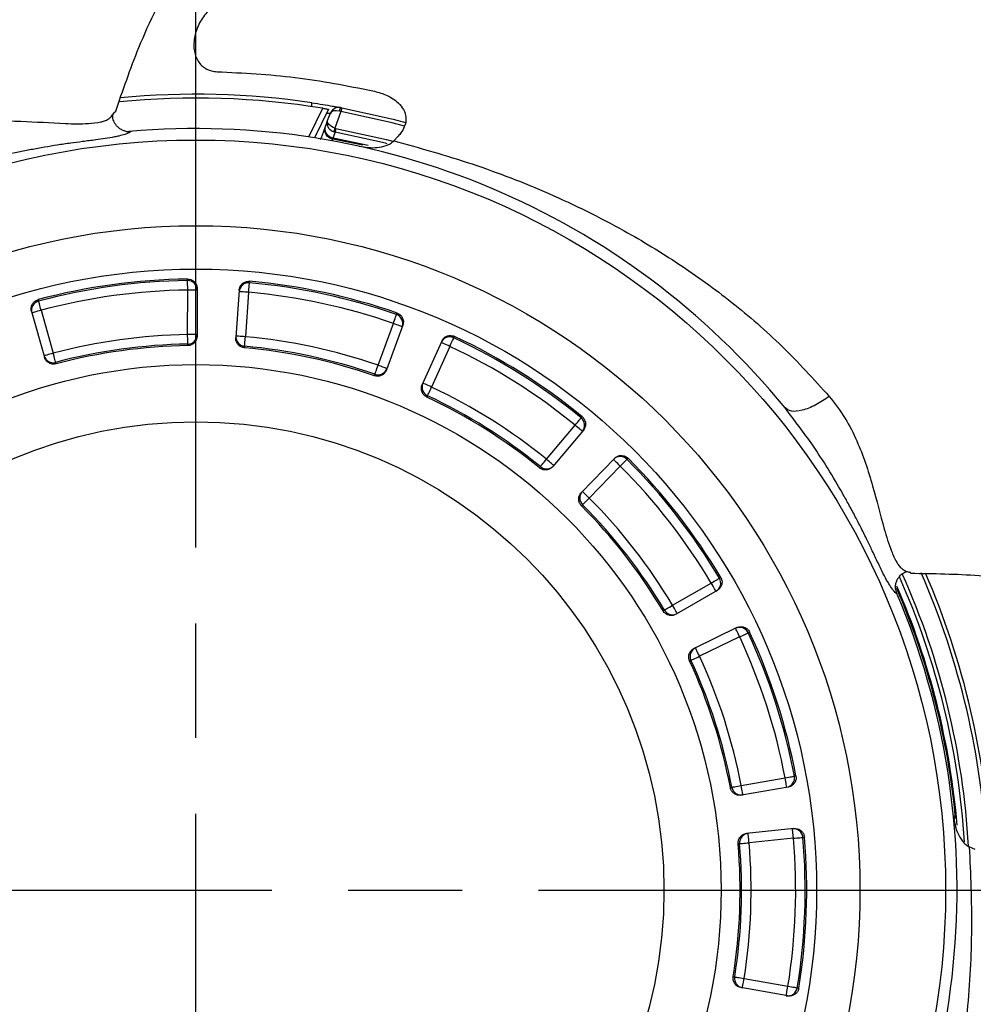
# Model space of a CAD drawing. Header units: millimetres. Extents: x 0 to 594, y 0 to 420.
# Tile 12 of 15: x 458 to 508, y 182 to 234. Entities that reach past the tile are written whole.
import ezdxf

# ---------------------------------------------------------------- set-up
doc = ezdxf.new("R2010")
doc.units = ezdxf.units.MM
doc.linetypes.add('CENTER', pattern=[27, 20, -2, 3, -2])

msp = doc.modelspace()

# ---------------------------------------------------------------- linework, layer by layer
at = {"linetype": 'CENTER', "ltscale": 2}
for p, q in [((467, 98.35), (467, 278.35)), ((377, 188.35), (557, 188.35))]:
    msp.add_line(p, q, dxfattribs=at)
for p, q in [((472.931, 227.908), (473.665, 229.413)), ((473.974, 229.361), (473.242, 227.86)), ((473.922, 228.768), (474.053, 229.13)), ((474.627, 229.245), (474.306, 228.361)), ((463.33, 228.2), (463.486, 228.195)), ((473.559, 227.772), (473.601, 227.888)), ((475.776, 227.478), (474.191, 227.8)), ((476.061, 227.464), (474.208, 227.848)), ((477.629, 227.948), (477.402, 227.707)), ((466.568, 217.526), (466.574, 219.868)), ((467.074, 219.945), (467.068, 217.446)), ((469.278, 219.863), (469.098, 217.371)), ((469.771, 219.749), (469.602, 217.413)), ((458.865, 218.803), (459.505, 216.55)), ((458.362, 218.742), (459.045, 216.338)), ((476.573, 215.914), (477.379, 218.113)), ((477.876, 218.015), (477.016, 215.668)), ((466.575, 216.947), (466.576, 217.027)), ((479.918, 217.184), (478.897, 214.903)), ((480.343, 216.907), (479.385, 214.77)), ((485.423, 210.978), (486.933, 212.768)), ((487.366, 212.506), (485.755, 210.595)), ((489.001, 211.026), (487.261, 209.233)), ((489.305, 210.622), (487.675, 208.941)), ((492.051, 203.312), (494.082, 204.478)), ((494.399, 204.084), (492.232, 202.839)), ((503.765, 204.154), (503.809, 204.004)), ((495.43, 202.134), (493.181, 201.044)), ((495.577, 201.65), (493.47, 200.628)), ((495.658, 193.842), (497.965, 194.243)), ((498.128, 193.764), (495.666, 193.335)), ((498.43, 191.579), (495.944, 191.324)), ((498.403, 191.074), (496.073, 190.834)), ((507.945, 190.477), (507.645, 190.619)), ((495.808, 183.709), (498.113, 183.297)), ((498.102, 182.791), (495.642, 183.23))]:
    msp.add_line(p, q)
at = {"flags": 128}
for points in [[(473.091, 229.704), (473.09, 229.694), (473.085, 229.666), (473.079, 229.62), (473.07, 229.559), (473.062, 229.506)], [(474.664, 229.441), (474.663, 229.438), (474.661, 229.426), (474.658, 229.408), (474.653, 229.384), (474.648, 229.354), (474.641, 229.32), (474.635, 229.283), (474.627, 229.245)], [(477.958, 228.481), (477.314, 228.651), (474.627, 229.245)], [(474.664, 229.441), (477.363, 228.845), (478.018, 228.672)], [(473.828, 228.51), (473.88, 228.653), (473.922, 228.768)], [(473.601, 227.888), (473.7, 228.158), (473.81, 228.462)], [(473.81, 228.462), (473.819, 228.487), (473.828, 228.51)], [(474.318, 228.154), (474.258, 227.99), (474.207, 227.848)], [(474.306, 228.361), (474.294, 228.328), (474.282, 228.296), (474.271, 228.267), (474.262, 228.24), (474.253, 228.217), (474.246, 228.198), (474.241, 228.184), (474.238, 228.176)], [(474.353, 228.348), (474.347, 228.314), (474.341, 228.28), (474.335, 228.249), (474.33, 228.221), (474.325, 228.197), (474.322, 228.177), (474.319, 228.163), (474.318, 228.154)], [(477.057, 227.551), (476.962, 227.576), (474.318, 228.154)], [(474.353, 228.348), (477.011, 227.767), (477.406, 227.664)], [(474.208, 227.848), (474.202, 227.832), (474.191, 227.8)], [(466.574, 219.868), (466.572, 219.962), (466.571, 220.053), (466.57, 220.137), (466.569, 220.212), (466.568, 220.274), (466.568, 220.322), (466.567, 220.353), (466.567, 220.367)], [(467.074, 219.867), (467.064, 219.867), (467.036, 219.867), (466.989, 219.867), (466.927, 219.867), (466.852, 219.867), (466.765, 219.867), (466.671, 219.868), (466.574, 219.868)], [(469.771, 219.749), (469.779, 219.843), (469.787, 219.933), (469.794, 220.017), (469.801, 220.092), (469.806, 220.154), (469.811, 220.201), (469.813, 220.232), (469.815, 220.246)], [(458.865, 218.803), (458.84, 218.894), (458.817, 218.982), (458.795, 219.063), (458.776, 219.135), (458.76, 219.195), (458.747, 219.241), (458.739, 219.272), (458.736, 219.285)], [(469.771, 219.749), (469.673, 219.756), (469.58, 219.762), (469.494, 219.769), (469.418, 219.774), (469.356, 219.779), (469.31, 219.782), (469.282, 219.784), (469.272, 219.785)], [(458.865, 218.803), (458.771, 218.776), (458.681, 218.75), (458.597, 218.727), (458.525, 218.706), (458.465, 218.689), (458.42, 218.676), (458.393, 218.669), (458.384, 218.666)], [(477.379, 218.113), (477.41, 218.202), (477.44, 218.288), (477.468, 218.367), (477.493, 218.438), (477.513, 218.497), (477.529, 218.542), (477.539, 218.571), (477.544, 218.584)], [(477.849, 217.941), (477.84, 217.944), (477.813, 217.954), (477.77, 217.97), (477.711, 217.991), (477.64, 218.017), (477.559, 218.047), (477.471, 218.079), (477.379, 218.113)], [(467.068, 217.525), (467.059, 217.525), (467.03, 217.525), (466.984, 217.525), (466.922, 217.525), (466.846, 217.525), (466.76, 217.526), (466.666, 217.526), (466.568, 217.526)], [(466.576, 217.027), (466.575, 217.041), (466.575, 217.072), (466.574, 217.12), (466.573, 217.182), (466.572, 217.257), (466.571, 217.341), (466.57, 217.432), (466.568, 217.526)], [(469.602, 217.413), (469.505, 217.42), (469.411, 217.427), (469.325, 217.433), (469.249, 217.439), (469.187, 217.443), (469.141, 217.446), (469.113, 217.448), (469.103, 217.449)], [(469.557, 216.916), (469.559, 216.93), (469.561, 216.961), (469.566, 217.008), (469.571, 217.07), (469.578, 217.145), (469.585, 217.228), (469.594, 217.319), (469.602, 217.413)], [(480.343, 216.907), (480.383, 216.993), (480.421, 217.075), (480.457, 217.152), (480.488, 217.219), (480.515, 217.276), (480.535, 217.319), (480.548, 217.347), (480.554, 217.36)], [(480.343, 216.907), (480.254, 216.947), (480.168, 216.986), (480.089, 217.021), (480.02, 217.052), (479.963, 217.077), (479.921, 217.096), (479.895, 217.108), (479.886, 217.112)], [(459.505, 216.55), (459.411, 216.524), (459.321, 216.498), (459.238, 216.474), (459.165, 216.454), (459.105, 216.437), (459.061, 216.424), (459.033, 216.416), (459.024, 216.414)], [(459.633, 216.068), (459.63, 216.081), (459.622, 216.111), (459.609, 216.157), (459.593, 216.218), (459.574, 216.29), (459.552, 216.371), (459.529, 216.459), (459.505, 216.55)], [(459.633, 216.068), (459.641, 216.041), (459.641, 216.041), (459.655, 215.991)], [(476.409, 215.443), (476.414, 215.456), (476.424, 215.485), (476.44, 215.53), (476.46, 215.589), (476.485, 215.66), (476.512, 215.739), (476.542, 215.825), (476.573, 215.914)], [(477.043, 215.742), (477.034, 215.745), (477.007, 215.755), (476.963, 215.771), (476.905, 215.793), (476.834, 215.819), (476.753, 215.848), (476.665, 215.881), (476.573, 215.914)], [(476.382, 215.367), (476.4, 215.417), (476.4, 215.417), (476.409, 215.443)], [(479.385, 214.77), (479.296, 214.81), (479.211, 214.849), (479.132, 214.884), (479.063, 214.915), (479.006, 214.94), (478.964, 214.959), (478.938, 214.971), (478.929, 214.975)], [(479.173, 214.318), (479.179, 214.331), (479.192, 214.359), (479.213, 214.402), (479.239, 214.459), (479.271, 214.526), (479.307, 214.603), (479.345, 214.685), (479.385, 214.77)], [(486.933, 212.768), (486.992, 212.841), (487.05, 212.912), (487.103, 212.977), (487.15, 213.035), (487.19, 213.083), (487.22, 213.12), (487.24, 213.144), (487.248, 213.155)], [(487.315, 212.446), (487.308, 212.452), (487.286, 212.47), (487.251, 212.5), (487.203, 212.54), (487.145, 212.589), (487.079, 212.645), (487.007, 212.705), (486.933, 212.768)], [(485.108, 210.59), (485.117, 210.601), (485.137, 210.626), (485.167, 210.663), (485.206, 210.711), (485.253, 210.769), (485.306, 210.834), (485.364, 210.905), (485.423, 210.978)], [(485.806, 210.655), (485.798, 210.662), (485.776, 210.68), (485.741, 210.71), (485.694, 210.75), (485.636, 210.799), (485.57, 210.854), (485.498, 210.915), (485.423, 210.978)], [(489.305, 210.622), (489.235, 210.69), (489.168, 210.755), (489.106, 210.815), (489.051, 210.868), (489.007, 210.911), (488.974, 210.943), (488.953, 210.963), (488.946, 210.97)], [(489.305, 210.622), (489.372, 210.688), (489.436, 210.753), (489.496, 210.812), (489.549, 210.865), (489.593, 210.909), (489.627, 210.943), (489.649, 210.965), (489.659, 210.975)], [(487.675, 208.941), (487.605, 209.009), (487.537, 209.074), (487.475, 209.135), (487.421, 209.187), (487.376, 209.231), (487.343, 209.263), (487.323, 209.283), (487.316, 209.289)], [(487.321, 208.589), (487.331, 208.599), (487.353, 208.621), (487.387, 208.654), (487.431, 208.698), (487.484, 208.751), (487.543, 208.81), (487.608, 208.875), (487.675, 208.941)], [(494.082, 204.478), (494.163, 204.526), (494.241, 204.573), (494.314, 204.616), (494.378, 204.654), (494.431, 204.686), (494.472, 204.71), (494.499, 204.726), (494.511, 204.734)], [(494.331, 204.044), (494.326, 204.053), (494.312, 204.077), (494.289, 204.118), (494.258, 204.171), (494.22, 204.237), (494.177, 204.312), (494.131, 204.393), (494.082, 204.478)], [(491.623, 203.056), (491.635, 203.063), (491.662, 203.079), (491.702, 203.104), (491.756, 203.135), (491.82, 203.174), (491.892, 203.217), (491.97, 203.264), (492.051, 203.312)], [(492.3, 202.878), (492.296, 202.887), (492.281, 202.911), (492.258, 202.951), (492.227, 203.005), (492.19, 203.071), (492.147, 203.146), (492.1, 203.227), (492.051, 203.312)], [(491.553, 203.016), (491.599, 203.042), (491.599, 203.042), (491.623, 203.056)], [(495.577, 201.65), (495.535, 201.738), (495.494, 201.822), (495.456, 201.9), (495.423, 201.968), (495.396, 202.024), (495.376, 202.065), (495.363, 202.091), (495.359, 202.1)], [(495.577, 201.65), (495.663, 201.69), (495.745, 201.728), (495.822, 201.764), (495.889, 201.795), (495.946, 201.821), (495.989, 201.841), (496.018, 201.855), (496.03, 201.86)], [(493.47, 200.628), (493.428, 200.716), (493.387, 200.8), (493.349, 200.878), (493.316, 200.946), (493.289, 201.002), (493.269, 201.044), (493.256, 201.069), (493.252, 201.078)], [(493.017, 200.418), (492.993, 200.406), (492.993, 200.406), (492.945, 200.383)], [(493.017, 200.418), (493.03, 200.424), (493.058, 200.437), (493.102, 200.457), (493.158, 200.483), (493.226, 200.515), (493.302, 200.55), (493.385, 200.588), (493.47, 200.628)], [(497.965, 194.243), (498.058, 194.26), (498.147, 194.277), (498.23, 194.293), (498.303, 194.307), (498.364, 194.319), (498.411, 194.328), (498.442, 194.334), (498.455, 194.336)], [(498.051, 193.75), (498.049, 193.76), (498.044, 193.788), (498.036, 193.833), (498.026, 193.894), (498.013, 193.969), (497.998, 194.054), (497.982, 194.147), (497.965, 194.243)], [(495.167, 193.748), (495.181, 193.75), (495.212, 193.756), (495.259, 193.765), (495.32, 193.777), (495.393, 193.791), (495.476, 193.807), (495.565, 193.824), (495.658, 193.842)], [(495.744, 193.349), (495.742, 193.358), (495.737, 193.386), (495.729, 193.432), (495.718, 193.493), (495.705, 193.568), (495.691, 193.653), (495.675, 193.745), (495.658, 193.842)], [(498.403, 191.074), (498.393, 191.171), (498.383, 191.264), (498.374, 191.35), (498.367, 191.425), (498.36, 191.487), (498.356, 191.533), (498.353, 191.561), (498.352, 191.571)], [(496.073, 190.834), (496.063, 190.931), (496.054, 191.025), (496.045, 191.111), (496.037, 191.186), (496.031, 191.248), (496.026, 191.294), (496.023, 191.322), (496.022, 191.332)], [(498.403, 191.074), (498.497, 191.082), (498.587, 191.09), (498.671, 191.097), (498.746, 191.103), (498.808, 191.109), (498.855, 191.113), (498.886, 191.116), (498.9, 191.117)], [(495.576, 190.792), (495.59, 190.793), (495.621, 190.796), (495.668, 190.8), (495.73, 190.805), (495.805, 190.811), (495.889, 190.819), (495.979, 190.826), (496.073, 190.834)], [(495.315, 183.788), (495.329, 183.786), (495.36, 183.781), (495.407, 183.773), (495.468, 183.764), (495.542, 183.752), (495.625, 183.738), (495.715, 183.724), (495.808, 183.709)], [(495.72, 183.217), (495.722, 183.226), (495.727, 183.254), (495.735, 183.3), (495.746, 183.361), (495.759, 183.435), (495.774, 183.52), (495.791, 183.613), (495.808, 183.709)], [(498.025, 182.805), (498.027, 182.814), (498.032, 182.842), (498.04, 182.887), (498.051, 182.949), (498.064, 183.023), (498.079, 183.108), (498.096, 183.201), (498.113, 183.297)], [(498.113, 183.297), (498.206, 183.282), (498.296, 183.267), (498.379, 183.254), (498.453, 183.242), (498.514, 183.232), (498.561, 183.224), (498.592, 183.219), (498.606, 183.217)]]:
    msp.add_lwpolyline(points, dxfattribs=at)
for radius in [39.398, 34.898, 32.62, 27.6, 24.6, 24.6]:
    msp.add_circle((467, 188.35), radius)
for centre, radius, start, end in [((467, 188.35), 85.734, 22.70946, 67.29054), ((467, 188.35), 83.8, 22.12597, 67.87403), ((467, 188.35), 77.6, 10.04747, 80.88319), ((467, 188.35), 79.108, 13.83474, 76.16526), ((467, 188.35), 41.8, 81.6212, 95.4664), ((467, 188.35), 41.6, 80.7803, 95.561), ((474.523, 228.959), 0.5, 79.5042, 160), ((474.87, 229.252), 0.324, 142.2636, 177.7362), ((467, 188.35), 40, 39.2861, 95.0392), ((467, 188.35), 32.1, 90.7725, 104.9593), ((467, 188.35), 32.02, 90.7748, 104.957), ((466.574, 219.867), 0.5, 359.9059, 90.812), ((467, 188.35), 32.1, 70.7725, 84.9593), ((467, 188.35), 31.521, 90.7748, 104.957), ((469.77, 219.748), 0.5, 84.92, 175.8256), ((467, 188.35), 32.02, 70.7748, 84.957), ((458.864, 218.802), 0.5, 104.9197, 195.8259), ((467, 188.35), 31.521, 70.7748, 84.957), ((477.379, 218.112), 0.5, 339.9062, 70.8121), ((467, 188.35), 29.179, 90.8478, 104.8841), ((466.569, 217.526), 0.5, 270.8062, 359.8275), ((469.602, 217.413), 0.5, 175.9043, 264.9257), ((467, 188.35), 29.179, 70.8478, 84.8841), ((480.342, 216.907), 0.5, 64.92, 155.8257), ((467, 188.35), 32.02, 50.7748, 64.957), ((467, 188.35), 32.1, 50.7725, 64.9593), ((467, 188.35), 28.68, 90.8478, 104.8841), ((467, 188.35), 28.6, 90.8505, 104.8814), ((467, 188.35), 28.6, 70.8505, 84.8814), ((467, 188.35), 28.68, 70.8478, 84.8841), ((467, 188.35), 31.521, 50.7748, 64.957), ((459.504, 216.55), 0.5, 195.9045, 284.9253), ((476.574, 215.914), 0.5, 250.8065, 339.8273), ((479.385, 214.771), 0.5, 155.9042, 244.9258), ((467, 188.35), 29.179, 50.8478, 64.8841), ((467, 188.35), 28.6, 50.8505, 64.8814), ((467, 188.35), 28.68, 50.8478, 64.8841), ((486.933, 212.768), 0.5, 319.9061, 50.8119), ((489.305, 210.622), 0.5, 44.9197, 135.826), ((467, 188.35), 32.1, 30.7725, 44.9593), ((485.424, 210.978), 0.5, 230.8066, 319.8272), ((467, 188.35), 31.521, 30.7748, 44.957), ((467, 188.35), 32.02, 30.7748, 44.957), ((487.675, 208.942), 0.5, 135.904, 224.926), ((467, 188.35), 29.179, 30.8478, 44.8841), ((467, 188.35), 28.6, 30.8505, 44.8814), ((467, 188.35), 28.68, 30.8478, 44.8841), ((467, 188.35), 40.668, 3.2453, 24.0645), ((467, 188.35), 41.6, 2.7284, 23.6099), ((467, 188.35), 41.8, 2.7119, 23.4799), ((494.082, 204.478), 0.5, 299.9063, 30.8119), ((467, 188.35), 40.15, 4.8649, 23.4362), ((467, 188.35), 40.471, 3.5869, 23.9818), ((467, 188.35), 40, 327.2861, 23.0392), ((467, 188.35), 40.1, 5.3756, 23.2972), ((492.052, 203.312), 0.5, 210.8063, 299.8276), ((495.577, 201.65), 0.5, 24.9199, 115.8257), ((467, 188.35), 32.02, 10.7748, 24.957), ((467, 188.35), 32.1, 10.7725, 24.9593), ((467, 188.35), 31.521, 10.7748, 24.957), ((493.47, 200.629), 0.5, 115.9047, 204.9255), ((467, 188.35), 28.6, 10.8505, 24.8814), ((467, 188.35), 28.68, 10.8478, 24.8841), ((467, 188.35), 29.179, 10.8478, 24.8841), ((497.965, 194.242), 0.5, 279.9062, 10.8119), ((495.658, 193.841), 0.5, 190.8062, 279.8276), ((498.402, 191.074), 0.5, 4.9194, 95.8259), ((496.074, 190.835), 0.5, 95.9043, 184.9256), ((467, 188.35), 31.521, 350.7748, 4.957), ((467, 188.35), 32.02, 350.7748, 4.957), ((467, 188.35), 32.1, 350.7725, 4.9593), ((467, 188.35), 28.6, 350.8505, 4.8814), ((467, 188.35), 28.68, 350.8478, 4.8841), ((467, 188.35), 29.179, 350.8478, 4.8841), ((495.808, 183.708), 0.5, 170.8065, 259.8273), ((498.113, 183.296), 0.5, 259.9063, 350.8116)]:
    msp.add_arc(centre, radius, start, end)
msp.add_ellipse((474.523, 228.959), major_axis=(0.47, -0.171), ratio=0.6, start_param=1.736676, end_param=3.141593)
for points, knots in [([(462.775, 229.205), (463.163, 230.346), (464.033, 232.902), (465.896, 236.634), (468.2, 240.365), (470.832, 243.772), (473.733, 246.844), (476.852, 249.572), (480.151, 251.935), (483.586, 253.945), (487.122, 255.583), (489.977, 256.673), (491.671, 257.105), (492.135, 257.223)], [0, 0, 0, 0, 0.085852, 0.192246, 0.295956, 0.397367, 0.497579, 0.595427, 0.690767, 0.784653, 0.876663, 0.966206, 1, 1, 1, 1]), ([(467.711, 234.597), (467.543, 234.398), (467.207, 234.001), (466.927, 233.282), (466.86, 232.567), (467.038, 231.939), (467.425, 231.509), (467.824, 231.353), (468.062, 231.339), (468.113, 231.336)], [0, 0, 0, 0, 0.163229, 0.326181, 0.495709, 0.662914, 0.818809, 0.960888, 1, 1, 1, 1]), ([(468.113, 231.336), (469.486, 231.267), (472.24, 231.129), (474.942, 230.599), (476.297, 230.333)], [0, 0, 0, 0, 0.498389, 1, 1, 1, 1]), ([(476.297, 230.333), (476.526, 230.271), (476.981, 230.148), (477.507, 229.836), (477.869, 229.46), (478.041, 229.085), (478.051, 228.693), (477.936, 228.347), (477.771, 228.102), (477.659, 227.98), (477.629, 227.948)], [0, 0, 0, 0, 0.209411, 0.41794, 0.553496, 0.690074, 0.78396, 0.878156, 0.967767, 1, 1, 1, 1]), ([(473.091, 229.704), (473.29, 229.675), (473.487, 229.644), (473.851, 229.585), (474.021, 229.556), (474.233, 229.52), (474.298, 229.508), (474.41, 229.488), (474.457, 229.479), (474.535, 229.465), (474.565, 229.46), (474.604, 229.452), (474.614, 229.451), (474.614, 229.451)], [0, 0, 0, 0, 0.25, 0.25, 0.5, 0.5, 0.625, 0.625, 0.75, 0.75, 0.875, 0.875, 1, 1, 1, 1]), ([(462.627, 229.064), (462.651, 229.095), (462.684, 229.136), (462.715, 229.186), (462.729, 229.206), (462.735, 229.215), (462.738, 229.22), (462.738, 229.221), (462.724, 229.206), (462.705, 229.184), (462.694, 229.173)], [0, 0, 0, 0, 0.291469, 0.397664, 0.484975, 0.523847, 0.561788, 0.639403, 0.811497, 1, 1, 1, 1]), ([(473.665, 229.413), (473.701, 229.407), (473.773, 229.395), (473.868, 229.379), (473.938, 229.367), (473.97, 229.362), (473.973, 229.361), (473.974, 229.361)], [0, 0, 0, 0, 0.226684, 0.453538, 0.675258, 0.887836, 1, 1, 1, 1]), ([(474.053, 229.13), (474.045, 229.131), (474.029, 229.133), (473.918, 229.143), (473.87, 229.148)], [0, 0, 0, 0, 0.561308, 1, 1, 1, 1]), ([(452.625, 228.02), (453.071, 228.18), (453.933, 228.489), (455.668, 228.752), (457.719, 228.769), (459.557, 228.634), (460.75, 228.593), (461.371, 228.616), (461.857, 228.658), (462.208, 228.75), (462.395, 228.843), (462.548, 228.947), (462.605, 229.032), (462.627, 229.064)], [0, 0, 0, 0, 0.144724, 0.279742, 0.528477, 0.754403, 0.812744, 0.86958, 0.930313, 0.948762, 0.970732, 0.989115, 1, 1, 1, 1]), ([(463.33, 228.2), (463.316, 228.204), (463.287, 228.213), (463.216, 228.235), (463.135, 228.268), (463.022, 228.326), (462.898, 228.422), (462.759, 228.591), (462.665, 228.766), (462.631, 228.948), (462.642, 229.037), (462.647, 229.082)], [0, 0, 0, 0, 0.08189, 0.161058, 0.238215, 0.313638, 0.45634, 0.582283, 0.793655, 0.89428, 1, 1, 1, 1]), ([(474.238, 228.176), (474.106, 228.224), (474, 228.322), (473.89, 228.543), (473.884, 228.664), (473.922, 228.768)], [0, 0, 0, 0, 0.5, 0.5, 1, 1, 1, 1]), ([(474.306, 228.361), (474.174, 228.409), (474.059, 228.484), (473.923, 228.634), (473.9, 228.71), (473.922, 228.768)], [0, 0, 0, 0, 0.5, 0.5, 1, 1, 1, 1]), ([(463.486, 228.195), (463.509, 228.197), (463.551, 228.199), (463.576, 228.186), (463.547, 228.155), (463.438, 228.103), (463.244, 228.032), (462.998, 227.964), (462.489, 227.853), (461.836, 227.766), (461.068, 227.665), (460.392, 227.578), (459.731, 227.482), (459.038, 227.368), (458.36, 227.245), (456.93, 226.96), (454.935, 226.489), (453.247, 225.893), (452.479, 225.621)], [0, 0, 0, 0, 0.0127947, 0.0248029, 0.0410518, 0.0582384, 0.0765303, 0.1061683, 0.1261981, 0.2091449, 0.2670785, 0.3183145, 0.3777318, 0.4327708, 0.4921768, 0.5486255, 0.7947573, 1, 1, 1, 1]), ([(474.189, 227.8), (474.045, 227.827), (473.917, 227.92), (473.774, 228.17), (473.761, 228.327), (473.81, 228.462)], [0, 0, 0, 0, 0.5, 0.5, 1, 1, 1, 1]), ([(474.207, 227.848), (474.063, 227.875), (473.935, 227.967), (473.792, 228.217), (473.779, 228.375), (473.828, 228.51)], [0, 0, 0, 0, 0.5, 0.5, 1, 1, 1, 1]), ([(474.189, 227.8), (474.189, 227.8), (474.189, 227.8), (474.189, 227.8), (474.177, 227.768), (474.165, 227.736), (474.154, 227.704)], [-0.0000000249, -0.0000000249, -0.0000000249, -0.0000000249, 0, 0, 0, 0.0004325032, 0.0004325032, 0.0004325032, 0.0004325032]), ([(475.591, 227.417), (475.905, 227.371), (476.379, 227.302), (476.932, 227.42), (477.226, 227.55), (477.346, 227.657), (477.402, 227.707)], [0, 0, 0, 0, 0.496955, 0.748193, 0.881788, 1, 1, 1, 1]), ([(477.402, 227.707), (478.776, 227.324), (481.526, 226.558), (485.588, 224.989), (489.206, 223.209), (492.4, 221.274), (495.19, 219.261), (497.854, 216.956), (499.472, 215.175), (500.286, 214.28)], [0, 0, 0, 0, 0.164516, 0.329177, 0.494929, 0.619968, 0.745673, 0.872151, 1, 1, 1, 1]), ([(466.567, 220.447), (466.623, 220.442), (466.736, 220.433), (466.887, 220.349), (467.001, 220.223), (467.065, 220.081), (467.071, 219.985), (467.074, 219.945)], [0, 0, 0, 0, 0.2121916, 0.4243781, 0.6366916, 0.8492824, 1, 1, 1, 1]), ([(466.567, 220.367), (466.567, 220.376), (466.567, 220.386), (466.567, 220.412), (466.567, 220.43), (466.567, 220.447)], [0, 0, 0, 0, 0.343865, 0.3449, 1, 1, 1, 1]), ([(469.278, 219.863), (469.287, 219.919), (469.306, 220.031), (469.403, 220.174), (469.538, 220.278), (469.685, 220.328), (469.781, 220.327), (469.82, 220.326)], [0, 0, 0, 0, 0.212926, 0.425858, 0.638655, 0.851176, 1, 1, 1, 1]), ([(469.82, 220.326), (469.819, 220.308), (469.818, 220.291), (469.816, 220.265), (469.815, 220.255), (469.815, 220.246)], [0, 0, 0, 0, 0.654338, 0.6551, 1, 1, 1, 1]), ([(458.362, 218.742), (458.352, 218.797), (458.332, 218.909), (458.374, 219.077), (458.465, 219.221), (458.586, 219.318), (458.677, 219.349), (458.714, 219.362)], [0, 0, 0, 0, 0.212926, 0.425857, 0.638655, 0.851175, 1, 1, 1, 1]), ([(458.714, 219.362), (458.719, 219.345), (458.723, 219.329), (458.731, 219.303), (458.733, 219.294), (458.736, 219.285)], [0, 0, 0, 0, 0.654338, 0.6551, 1, 1, 1, 1]), ([(477.544, 218.584), (477.547, 218.593), (477.55, 218.601), (477.559, 218.627), (477.565, 218.643), (477.571, 218.659)], [0, 0, 0, 0, 0.343865, 0.3449, 1, 1, 1, 1]), ([(477.571, 218.659), (477.622, 218.636), (477.725, 218.588), (477.838, 218.458), (477.903, 218.301), (477.913, 218.145), (477.887, 218.053), (477.876, 218.015)], [0, 0, 0, 0, 0.212192, 0.424379, 0.636692, 0.84928, 1, 1, 1, 1]), ([(467.068, 217.446), (467.062, 217.39), (467.051, 217.277), (466.964, 217.127), (466.837, 217.014), (466.699, 216.956), (466.609, 216.949), (466.575, 216.947)], [0, 0, 0, 0, 0.217434, 0.43487, 0.652173, 0.869191, 1, 1, 1, 1]), ([(469.552, 216.836), (469.496, 216.846), (469.385, 216.867), (469.244, 216.967), (469.143, 217.103), (469.096, 217.246), (469.097, 217.336), (469.098, 217.371)], [0, 0, 0, 0, 0.216696, 0.433388, 0.650218, 0.867335, 1, 1, 1, 1]), ([(479.918, 217.184), (479.947, 217.233), (480.003, 217.331), (480.143, 217.433), (480.305, 217.484), (480.461, 217.481), (480.55, 217.447), (480.587, 217.433)], [0, 0, 0, 0, 0.212926, 0.425857, 0.638655, 0.851176, 1, 1, 1, 1]), ([(480.587, 217.433), (480.58, 217.417), (480.572, 217.401), (480.561, 217.377), (480.558, 217.368), (480.554, 217.36)], [0, 0, 0, 0, 0.654338, 0.6551, 1, 1, 1, 1]), ([(469.557, 216.916), (469.557, 216.907), (469.556, 216.898), (469.554, 216.87), (469.553, 216.853), (469.552, 216.836)], [0, 0, 0, 0, 0.343865, 0.344617, 1, 1, 1, 1]), ([(459.655, 215.991), (459.599, 215.982), (459.488, 215.963), (459.321, 216.008), (459.179, 216.102), (459.087, 216.22), (459.057, 216.306), (459.045, 216.338)], [0, 0, 0, 0, 0.216696, 0.433388, 0.65022, 0.867336, 1, 1, 1, 1]), ([(477.016, 215.668), (476.991, 215.617), (476.942, 215.515), (476.809, 215.404), (476.651, 215.341), (476.501, 215.334), (476.414, 215.358), (476.382, 215.367)], [0, 0, 0, 0, 0.217431, 0.43487, 0.652172, 0.869191, 1, 1, 1, 1]), ([(479.141, 214.245), (479.092, 214.274), (478.995, 214.332), (478.896, 214.473), (478.847, 214.636), (478.853, 214.786), (478.885, 214.871), (478.897, 214.903)], [0, 0, 0, 0, 0.216697, 0.433387, 0.650219, 0.867334, 1, 1, 1, 1]), ([(479.173, 214.318), (479.169, 214.31), (479.166, 214.301), (479.155, 214.277), (479.148, 214.261), (479.141, 214.245)], [0, 0, 0, 0, 0.343865, 0.344617, 1, 1, 1, 1]), ([(500.286, 214.28), (500.048, 214.121), (499.557, 213.791), (498.845, 213.518), (498.259, 213.455), (498.057, 213.605), (497.96, 213.678)], [0, 0, 0, 0, 0.241684, 0.5, 0.758316, 1, 1, 1, 1]), ([(500.286, 214.28), (500.576, 213.905), (501.137, 213.181), (501.923, 211.612), (502.573, 209.667), (503.012, 207.878), (503.342, 206.73), (503.556, 206.146), (503.746, 205.697), (503.942, 205.392), (504.088, 205.242), (504.235, 205.13), (504.333, 205.101), (504.37, 205.09)], [0, 0, 0, 0, 0.144724, 0.279742, 0.528477, 0.754403, 0.812744, 0.869581, 0.930314, 0.948762, 0.970733, 0.989115, 1, 1, 1, 1]), ([(503.809, 204.004), (503.817, 203.984), (503.833, 203.944), (503.829, 203.916), (503.79, 203.934), (503.706, 204.022), (503.58, 204.184), (503.439, 204.398), (503.176, 204.847), (502.891, 205.441), (502.558, 206.141), (502.267, 206.757), (501.97, 207.356), (501.648, 207.979), (501.321, 208.586), (500.608, 209.859), (499.545, 211.61), (498.455, 213.031), (497.96, 213.678)], [0, 0, 0, 0, 0.012795, 0.024803, 0.041052, 0.058238, 0.07653, 0.106168, 0.126198, 0.209145, 0.267079, 0.318315, 0.377732, 0.432771, 0.492177, 0.548626, 0.794757, 1, 1, 1, 1]), ([(487.248, 213.155), (487.254, 213.162), (487.26, 213.169), (487.277, 213.189), (487.289, 213.203), (487.3, 213.216)], [0, 0, 0, 0, 0.343865, 0.3449, 1, 1, 1, 1]), ([(487.3, 213.216), (487.34, 213.176), (487.42, 213.097), (487.482, 212.935), (487.489, 212.765), (487.446, 212.616), (487.389, 212.538), (487.366, 212.506)], [0, 0, 0, 0, 0.212193, 0.424381, 0.636693, 0.849282, 1, 1, 1, 1]), ([(489.001, 211.026), (489.044, 211.063), (489.131, 211.136), (489.297, 211.184), (489.467, 211.176), (489.612, 211.121), (489.685, 211.058), (489.714, 211.032)], [0, 0, 0, 0, 0.212927, 0.425857, 0.638655, 0.851176, 1, 1, 1, 1]), ([(489.714, 211.032), (489.702, 211.019), (489.69, 211.007), (489.671, 210.988), (489.665, 210.981), (489.659, 210.975)], [0, 0, 0, 0, 0.654338, 0.6551, 1, 1, 1, 1]), ([(485.755, 210.595), (485.714, 210.556), (485.633, 210.477), (485.47, 210.418), (485.3, 210.413), (485.157, 210.457), (485.084, 210.51), (485.057, 210.529)], [0, 0, 0, 0, 0.217434, 0.434871, 0.652171, 0.86919, 1, 1, 1, 1]), ([(485.057, 210.529), (485.068, 210.543), (485.079, 210.556), (485.096, 210.576), (485.102, 210.583), (485.108, 210.59)], [0, 0, 0, 0, 0.6543383, 0.655383, 1, 1, 1, 1]), ([(487.265, 208.531), (487.229, 208.575), (487.158, 208.662), (487.113, 208.829), (487.123, 208.999), (487.18, 209.138), (487.239, 209.207), (487.261, 209.233)], [0, 0, 0, 0, 0.216697, 0.433387, 0.650219, 0.867334, 1, 1, 1, 1]), ([(487.321, 208.589), (487.314, 208.582), (487.308, 208.576), (487.29, 208.557), (487.277, 208.544), (487.265, 208.531)], [0, 0, 0, 0, 0.343865, 0.344617, 1, 1, 1, 1]), ([(503.765, 204.154), (503.765, 204.17), (503.765, 204.2), (503.764, 204.274), (503.769, 204.361), (503.79, 204.486), (503.844, 204.635), (503.961, 204.818), (504.098, 204.962), (504.261, 205.05), (504.348, 205.068), (504.393, 205.077)], [0, 0, 0, 0, 0.081889, 0.161058, 0.238215, 0.313638, 0.456341, 0.582285, 0.793655, 0.894282, 1, 1, 1, 1]), ([(504.37, 205.09), (504.406, 205.077), (504.456, 205.058), (504.514, 205.044), (504.536, 205.038), (504.547, 205.035), (504.553, 205.033), (504.554, 205.033), (504.535, 205.042), (504.508, 205.054), (504.494, 205.06)], [0, 0, 0, 0, 0.291476, 0.39767, 0.484978, 0.523849, 0.56179, 0.639405, 0.811498, 1, 1, 1, 1]), ([(504.55, 204.993), (505.755, 204.976), (508.455, 204.939), (512.579, 204.32), (516.84, 203.282), (520.894, 201.831), (524.712, 200.022), (528.27, 197.899), (531.537, 195.492), (534.51, 192.846), (537.16, 189.989), (539.079, 187.61), (540.014, 186.133), (540.27, 185.728)], [0, 0, 0, 0, 0.085852, 0.192246, 0.295956, 0.397366, 0.497579, 0.595427, 0.690767, 0.784653, 0.876663, 0.966206, 1, 1, 1, 1]), ([(494.58, 204.773), (494.604, 204.722), (494.652, 204.62), (494.655, 204.447), (494.604, 204.285), (494.512, 204.159), (494.432, 204.106), (494.399, 204.084)], [0, 0, 0, 0, 0.212191, 0.424378, 0.636692, 0.849282, 1, 1, 1, 1]), ([(494.511, 204.734), (494.519, 204.738), (494.527, 204.743), (494.55, 204.756), (494.565, 204.765), (494.58, 204.773)], [0, 0, 0, 0, 0.343865, 0.3449, 1, 1, 1, 1]), ([(492.232, 202.839), (492.181, 202.816), (492.077, 202.769), (491.904, 202.77), (491.743, 202.823), (491.623, 202.914), (491.572, 202.988), (491.553, 203.016)], [0, 0, 0, 0, 0.2174326, 0.4348711, 0.652172, 0.8691916, 1, 1, 1, 1]), ([(495.43, 202.134), (495.483, 202.154), (495.589, 202.193), (495.762, 202.181), (495.92, 202.116), (496.037, 202.013), (496.083, 201.93), (496.102, 201.895)], [0, 0, 0, 0, 0.212926, 0.425857, 0.638656, 0.851176, 1, 1, 1, 1]), ([(496.102, 201.895), (496.086, 201.888), (496.07, 201.88), (496.047, 201.869), (496.038, 201.865), (496.03, 201.86)], [0, 0, 0, 0, 0.654338, 0.6551, 1, 1, 1, 1]), ([(492.945, 200.383), (492.927, 200.436), (492.89, 200.543), (492.905, 200.715), (492.972, 200.871), (493.073, 200.983), (493.152, 201.027), (493.181, 201.044)], [0, 0, 0, 0, 0.216696, 0.433387, 0.650218, 0.867333, 1, 1, 1, 1]), ([(498.534, 194.35), (498.539, 194.294), (498.55, 194.181), (498.493, 194.018), (498.389, 193.883), (498.26, 193.796), (498.167, 193.773), (498.128, 193.764)], [0, 0, 0, 0, 0.212192, 0.424379, 0.636693, 0.849281, 1, 1, 1, 1]), ([(498.455, 194.336), (498.465, 194.338), (498.474, 194.339), (498.5, 194.344), (498.517, 194.347), (498.534, 194.35)], [0, 0, 0, 0, 0.3438652, 0.3449002, 1, 1, 1, 1]), ([(495.089, 193.734), (495.106, 193.737), (495.123, 193.74), (495.149, 193.744), (495.158, 193.746), (495.167, 193.748)], [0, 0, 0, 0, 0.654338, 0.655383, 1, 1, 1, 1]), ([(495.666, 193.335), (495.61, 193.331), (495.497, 193.323), (495.334, 193.382), (495.201, 193.488), (495.119, 193.614), (495.097, 193.701), (495.089, 193.734)], [0, 0, 0, 0, 0.217434, 0.434872, 0.652173, 0.869191, 1, 1, 1, 1]), ([(506.809, 192.252), (506.863, 191.938), (506.943, 191.467), (507.227, 190.978), (507.442, 190.738), (507.58, 190.657), (507.645, 190.619)], [0, 0, 0, 0, 0.496954, 0.748193, 0.881787, 1, 1, 1, 1]), ([(498.43, 191.579), (498.487, 191.579), (498.6, 191.58), (498.758, 191.509), (498.884, 191.394), (498.959, 191.258), (498.974, 191.164), (498.98, 191.125)], [0, 0, 0, 0, 0.212924, 0.425858, 0.638655, 0.851176, 1, 1, 1, 1]), ([(495.496, 190.784), (495.497, 190.84), (495.498, 190.953), (495.572, 191.109), (495.688, 191.233), (495.821, 191.303), (495.91, 191.318), (495.944, 191.324)], [0, 0, 0, 0, 0.216696, 0.433387, 0.650219, 0.867334, 1, 1, 1, 1]), ([(498.98, 191.125), (498.962, 191.123), (498.945, 191.121), (498.919, 191.119), (498.909, 191.118), (498.9, 191.117)], [0, 0, 0, 0, 0.654338, 0.6551, 1, 1, 1, 1]), ([(495.576, 190.792), (495.567, 190.791), (495.558, 190.79), (495.531, 190.787), (495.514, 190.785), (495.496, 190.784)], [0, 0, 0, 0, 0.343865, 0.344617, 1, 1, 1, 1]), ([(507.645, 190.619), (507.706, 189.194), (507.827, 186.341), (507.589, 181.994), (507.015, 178.003), (506.161, 174.367), (505.109, 171.092), (503.74, 167.845), (502.547, 165.756), (501.947, 164.706)], [0, 0, 0, 0, 0.164516, 0.329177, 0.494929, 0.619968, 0.745673, 0.872151, 1, 1, 1, 1]), ([(495.642, 183.23), (495.588, 183.246), (495.479, 183.277), (495.346, 183.388), (495.257, 183.533), (495.224, 183.679), (495.233, 183.769), (495.236, 183.802)], [0, 0, 0, 0, 0.217432, 0.434871, 0.652172, 0.869191, 1, 1, 1, 1]), ([(495.236, 183.802), (495.253, 183.799), (495.271, 183.796), (495.297, 183.791), (495.306, 183.79), (495.315, 183.788)], [0, 0, 0, 0, 0.6543383, 0.655383, 1, 1, 1, 1]), ([(498.685, 183.203), (498.67, 183.148), (498.641, 183.039), (498.532, 182.905), (498.389, 182.814), (498.238, 182.776), (498.142, 182.786), (498.102, 182.791)], [0, 0, 0, 0, 0.212192, 0.424379, 0.636692, 0.849281, 1, 1, 1, 1]), ([(498.606, 183.217), (498.615, 183.215), (498.624, 183.213), (498.65, 183.209), (498.667, 183.206), (498.685, 183.203)], [0, 0, 0, 0, 0.343865, 0.3449, 1, 1, 1, 1])]:
    msp.add_open_spline(points, degree=3, knots=knots)
for points in [[(474.627, 229.245), (474.6, 229.252), (474.573, 229.258), (474.547, 229.265)], [(474.614, 229.451), (474.631, 229.448), (474.647, 229.444), (474.664, 229.441)], [(474.318, 228.154), (474.291, 228.159), (474.264, 228.166), (474.238, 228.176)], [(474.306, 228.361), (474.321, 228.355), (474.337, 228.351), (474.353, 228.348)], [(474.191, 227.8), (474.19, 227.8), (474.189, 227.8), (474.189, 227.8)], [(474.207, 227.848), (474.207, 227.848), (474.208, 227.848), (474.208, 227.848)]]:
    msp.add_open_spline(points, degree=3)

doc.saveas('drawing.dxf')
